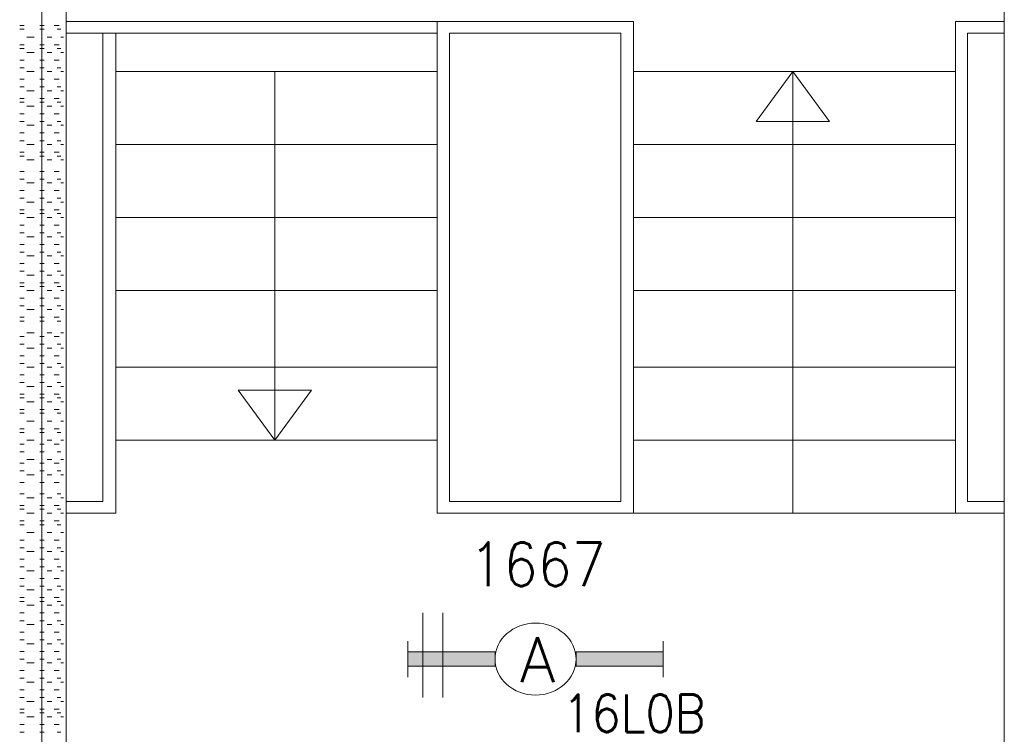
# Model space of a CAD drawing. Header units: metres. Extents: x -167 to -48, y -1901 to -1817.
# Tile 29 of 55: x -91.61 to -87.6, y -1857.92 to -1855.02. Entities that reach past the tile are written whole.
import ezdxf
from ezdxf.enums import TextEntityAlignment as Align

# ---------------------------------------------------------------- set-up
doc = ezdxf.new("R2010")
doc.units = ezdxf.units.M
doc.header["$MEASUREMENT"] = 0
doc.layers.add('Level 1', color=1, linetype='Continuous', lineweight=0)
doc.styles.add('Style-STANDARD', font='STANDARD.shx')

# ---------------------------------------------------------------- blocks, each defined once
blk = doc.blocks.new('1260')
at = {"layer": 'Level 1', "color": 1, "linetype": 'Continuous', "lineweight": 0}
for p, q in [((-630.0001, -100), (-630.0001, 100)), ((630.0001, -100), (630.0001, 100))]:
    blk.add_line(p, q, dxfattribs=at)
blk.add_circle((0, 0), 200, dxfattribs=at)
at = {"layer": 'Level 1', "color": 1, "linetype": 'Continuous', "lineweight": 0, "extrusion": (0, 0, -1)}
blk.add_solid([(200, 40), (630.0001, 40), (200, -40), (630.0001, -40)], dxfattribs=at)
at = {"layer": 'Level 1', "color": 1, "linetype": 'Continuous', "lineweight": 0}
blk.add_solid([(200, -40), (630.0001, -40), (200, 40), (630.0001, 40)], dxfattribs=at)
for points in [[(-200, 40), (-630.0001, 40), (-630.0001, -40), (-200, -40)], [(200, -40), (630.0001, -40), (630.0001, 40), (200, 40)]]:
    blk.add_3dface(points, dxfattribs=at)
at = {"layer": 'Level 1', "color": 1, "linetype": 'Continuous', "lineweight": 0, "style": 'Style-STANDARD'}
blk.add_text('A', height=250, dxfattribs=at).set_placement((-77.7681, -128.6793))

msp = doc.modelspace()

# ---------------------------------------------------------------- linework, layer by layer
at = {"layer": 'Level 1', "color": 11, "linetype": 'Continuous', "lineweight": 0}
msp.add_line((-91.5151, -1838.6015), (-91.5151, -1865.2577), dxfattribs=at)
at = {"layer": 'Level 1', "color": 1, "linetype": 'Continuous', "lineweight": 0}
for p, q in [((-91.4155, -1860.1484), (-91.4155, -1852.7578)), ((-87.5971, -1860.1484), (-87.5971, -1852.7578)), ((-91.605, -1855.039), (-91.5874, -1855.039)), ((-91.605, -1855.0546), (-91.5874, -1855.0546)), ((-91.5229, -1855.039), (-91.5053, -1855.039)), ((-91.5229, -1855.0546), (-91.5053, -1855.0546)), ((-91.4643, -1855.039), (-91.4448, -1855.039)), ((-91.4526, -1855.0546), (-91.437, -1855.0546)), ((-91.4155, -1855.0234), (-89.9057, -1855.0234)), ((-89.9057, -1855.0234), (-89.1069, -1855.0234)), ((-89.9057, -1855.0234), (-89.9057, -1857.0234)), ((-89.1069, -1855.0234), (-89.1069, -1857.0234)), ((-87.7964, -1855.0234), (-87.7964, -1857.0234)), ((-87.7964, -1855.0234), (-87.5971, -1855.0234)), ((-91.5757, -1855.086), (-91.5464, -1855.086)), ((-91.4936, -1855.086), (-91.4741, -1855.086)), ((-91.437, -1855.086), (-91.4272, -1855.086)), ((-91.4155, -1855.0703), (-89.9057, -1855.0703)), ((-91.2671, -1856.9765), (-91.2671, -1855.0703)), ((-91.2143, -1855.0703), (-91.2143, -1857.0234)), ((-89.855, -1855.0703), (-89.1577, -1855.0703)), ((-89.855, -1855.0703), (-89.855, -1856.9765)), ((-89.1577, -1855.0703), (-89.1577, -1856.9765)), ((-87.7475, -1856.9765), (-87.7475, -1855.0703)), ((-87.7475, -1855.0703), (-87.5971, -1855.0703)), ((-91.605, -1855.1172), (-91.5874, -1855.1172)), ((-91.605, -1855.1328), (-91.5874, -1855.1328)), ((-91.5229, -1855.1172), (-91.5053, -1855.1172)), ((-91.5229, -1855.1328), (-91.5053, -1855.1328)), ((-91.4643, -1855.1172), (-91.4448, -1855.1172)), ((-91.4526, -1855.1328), (-91.437, -1855.1328)), ((-91.5757, -1855.1484), (-91.5464, -1855.1484)), ((-91.4936, -1855.1484), (-91.4741, -1855.1484)), ((-91.437, -1855.1484), (-91.4272, -1855.1484)), ((-91.605, -1855.1797), (-91.5874, -1855.1797)), ((-91.605, -1855.2109), (-91.5874, -1855.2109)), ((-91.5229, -1855.1797), (-91.5053, -1855.1797)), ((-91.5229, -1855.2109), (-91.5053, -1855.2109)), ((-91.4643, -1855.1797), (-91.4448, -1855.1797)), ((-91.4526, -1855.2109), (-91.437, -1855.2109)), ((-91.5757, -1855.2265), (-91.5464, -1855.2265)), ((-91.4936, -1855.2265), (-91.4741, -1855.2265)), ((-91.437, -1855.2265), (-91.4272, -1855.2265)), ((-91.2143, -1855.2265), (-89.9057, -1855.2265)), ((-90.5659, -1856.7265), (-90.5659, -1855.2265)), ((-89.1069, -1855.2265), (-87.7964, -1855.2265)), ((-88.4585, -1855.2265), (-88.6069, -1855.4296)), ((-88.4585, -1855.2265), (-88.4585, -1857.0234)), ((-88.3081, -1855.4296), (-88.4585, -1855.2265)), ((-91.605, -1855.2577), (-91.5874, -1855.2577)), ((-91.605, -1855.2891), (-91.5874, -1855.2891)), ((-91.5229, -1855.2577), (-91.5053, -1855.2577)), ((-91.5229, -1855.2891), (-91.5053, -1855.2891)), ((-91.4643, -1855.2577), (-91.4448, -1855.2577)), ((-91.4526, -1855.2891), (-91.437, -1855.2891)), ((-91.605, -1855.3359), (-91.5874, -1855.3359)), ((-91.5757, -1855.3047), (-91.5464, -1855.3047)), ((-91.5229, -1855.3359), (-91.5053, -1855.3359)), ((-91.4936, -1855.3047), (-91.4741, -1855.3047)), ((-91.4643, -1855.3359), (-91.4448, -1855.3359)), ((-91.437, -1855.3047), (-91.4272, -1855.3047)), ((-91.605, -1855.3516), (-91.5874, -1855.3516)), ((-91.5757, -1855.3672), (-91.5464, -1855.3672)), ((-91.5229, -1855.3516), (-91.5053, -1855.3516)), ((-91.4936, -1855.3672), (-91.4741, -1855.3672)), ((-91.4526, -1855.3516), (-91.437, -1855.3516)), ((-91.437, -1855.3672), (-91.4272, -1855.3672)), ((-91.605, -1855.3984), (-91.5874, -1855.3984)), ((-91.5229, -1855.3984), (-91.5053, -1855.3984)), ((-91.4643, -1855.3984), (-91.4448, -1855.3984)), ((-91.605, -1855.4296), (-91.5874, -1855.4296)), ((-91.5757, -1855.4453), (-91.5464, -1855.4453)), ((-91.5229, -1855.4296), (-91.5053, -1855.4296)), ((-91.4936, -1855.4453), (-91.4741, -1855.4453)), ((-91.4526, -1855.4296), (-91.437, -1855.4296)), ((-91.437, -1855.4453), (-91.4272, -1855.4453)), ((-88.6069, -1855.4296), (-88.3081, -1855.4296)), ((-91.605, -1855.4765), (-91.5874, -1855.4765)), ((-91.5229, -1855.4765), (-91.5053, -1855.4765)), ((-91.4643, -1855.4765), (-91.4448, -1855.4765)), ((-91.605, -1855.5078), (-91.5874, -1855.5078)), ((-91.5757, -1855.5235), (-91.5464, -1855.5235)), ((-91.5229, -1855.5078), (-91.5053, -1855.5078)), ((-91.4936, -1855.5235), (-91.4741, -1855.5235)), ((-91.4526, -1855.5078), (-91.437, -1855.5078)), ((-91.437, -1855.5235), (-91.4272, -1855.5235)), ((-91.2143, -1855.5235), (-89.9057, -1855.5235)), ((-89.1069, -1855.5235), (-87.7964, -1855.5235)), ((-91.605, -1855.5547), (-91.5874, -1855.5547)), ((-91.605, -1855.5703), (-91.5874, -1855.5703)), ((-91.5229, -1855.5547), (-91.5053, -1855.5547)), ((-91.5229, -1855.5703), (-91.5053, -1855.5703)), ((-91.4643, -1855.5547), (-91.4448, -1855.5547)), ((-91.4526, -1855.5703), (-91.437, -1855.5703)), ((-91.5757, -1855.5859), (-91.5464, -1855.5859)), ((-91.4936, -1855.5859), (-91.4741, -1855.5859)), ((-91.437, -1855.5859), (-91.4272, -1855.5859)), ((-91.605, -1855.6328), (-91.5874, -1855.6328)), ((-91.5229, -1855.6328), (-91.5053, -1855.6328)), ((-91.4643, -1855.6328), (-91.4448, -1855.6328)), ((-91.605, -1855.664), (-91.5874, -1855.664)), ((-91.5757, -1855.6796), (-91.5464, -1855.6796)), ((-91.5229, -1855.664), (-91.5053, -1855.664)), ((-91.4936, -1855.6796), (-91.4741, -1855.6796)), ((-91.4526, -1855.664), (-91.437, -1855.664)), ((-91.437, -1855.6796), (-91.4272, -1855.6796)), ((-91.605, -1855.7109), (-91.5874, -1855.7109)), ((-91.5229, -1855.7109), (-91.5053, -1855.7109)), ((-91.4643, -1855.7109), (-91.4448, -1855.7109)), ((-91.605, -1855.7422), (-91.5874, -1855.7422)), ((-91.5757, -1855.7578), (-91.5464, -1855.7578)), ((-91.5229, -1855.7422), (-91.5053, -1855.7422)), ((-91.4936, -1855.7578), (-91.4741, -1855.7578)), ((-91.4526, -1855.7422), (-91.437, -1855.7422)), ((-91.437, -1855.7578), (-91.4272, -1855.7578)), ((-91.605, -1855.7891), (-91.5874, -1855.7891)), ((-91.605, -1855.8047), (-91.5874, -1855.8047)), ((-91.5229, -1855.7891), (-91.5053, -1855.7891)), ((-91.5229, -1855.8047), (-91.5053, -1855.8047)), ((-91.4643, -1855.7891), (-91.4448, -1855.7891)), ((-91.4526, -1855.8047), (-91.437, -1855.8047)), ((-91.605, -1855.8515), (-91.5874, -1855.8515)), ((-91.5757, -1855.8203), (-91.5464, -1855.8203)), ((-91.5229, -1855.8515), (-91.5053, -1855.8515)), ((-91.4936, -1855.8203), (-91.4741, -1855.8203)), ((-91.4643, -1855.8515), (-91.4448, -1855.8515)), ((-91.437, -1855.8203), (-91.4272, -1855.8203)), ((-91.2143, -1855.8203), (-89.9057, -1855.8203)), ((-89.1069, -1855.8203), (-87.7964, -1855.8203)), ((-91.605, -1855.8828), (-91.5874, -1855.8828)), ((-91.5229, -1855.8828), (-91.5053, -1855.8828)), ((-91.4526, -1855.8828), (-91.437, -1855.8828)), ((-91.605, -1855.9296), (-91.5874, -1855.9296)), ((-91.5757, -1855.8984), (-91.5464, -1855.8984)), ((-91.5229, -1855.9296), (-91.5053, -1855.9296)), ((-91.4936, -1855.8984), (-91.4741, -1855.8984)), ((-91.4643, -1855.9296), (-91.4448, -1855.9296)), ((-91.437, -1855.8984), (-91.4272, -1855.8984)), ((-91.605, -1855.961), (-91.5874, -1855.961)), ((-91.5757, -1855.9766), (-91.5464, -1855.9766)), ((-91.5229, -1855.961), (-91.5053, -1855.961)), ((-91.4936, -1855.9766), (-91.4741, -1855.9766)), ((-91.4526, -1855.961), (-91.437, -1855.961)), ((-91.437, -1855.9766), (-91.4272, -1855.9766)), ((-91.605, -1856.0078), (-91.5874, -1856.0078)), ((-91.5229, -1856.0078), (-91.5053, -1856.0078)), ((-91.4643, -1856.0078), (-91.4448, -1856.0078)), ((-91.605, -1856.039), (-91.5874, -1856.039)), ((-91.5757, -1856.0547), (-91.5464, -1856.0547)), ((-91.5229, -1856.039), (-91.5053, -1856.039)), ((-91.4936, -1856.0547), (-91.4741, -1856.0547)), ((-91.4526, -1856.039), (-91.437, -1856.039)), ((-91.437, -1856.0547), (-91.4272, -1856.0547)), ((-91.605, -1856.0859), (-91.5874, -1856.0859)), ((-91.5229, -1856.0859), (-91.5053, -1856.0859)), ((-91.4643, -1856.0859), (-91.4448, -1856.0859)), ((-91.605, -1856.1015), (-91.5874, -1856.1015)), ((-91.5757, -1856.1171), (-91.5464, -1856.1171)), ((-91.5229, -1856.1015), (-91.5053, -1856.1015)), ((-91.4936, -1856.1171), (-91.4741, -1856.1171)), ((-91.4526, -1856.1015), (-91.437, -1856.1015)), ((-91.437, -1856.1171), (-91.4272, -1856.1171)), ((-91.2143, -1856.1171), (-89.9057, -1856.1171)), ((-89.1069, -1856.1171), (-87.7964, -1856.1171)), ((-91.605, -1856.1484), (-91.5874, -1856.1484)), ((-91.5229, -1856.1484), (-91.5053, -1856.1484)), ((-91.4643, -1856.1484), (-91.4448, -1856.1484)), ((-91.605, -1856.1797), (-91.5874, -1856.1797)), ((-91.5757, -1856.1953), (-91.5464, -1856.1953)), ((-91.5229, -1856.1797), (-91.5053, -1856.1797)), ((-91.4936, -1856.1953), (-91.4741, -1856.1953)), ((-91.4526, -1856.1797), (-91.437, -1856.1797)), ((-91.437, -1856.1953), (-91.4272, -1856.1953)), ((-91.605, -1856.2266), (-91.5874, -1856.2266)), ((-91.605, -1856.2422), (-91.5874, -1856.2422)), ((-91.5229, -1856.2266), (-91.5053, -1856.2266)), ((-91.5229, -1856.2422), (-91.5053, -1856.2422)), ((-91.4643, -1856.2266), (-91.4448, -1856.2266)), ((-91.4526, -1856.2422), (-91.437, -1856.2422)), ((-91.5757, -1856.289), (-91.5464, -1856.289)), ((-91.4936, -1856.289), (-91.4741, -1856.289)), ((-91.437, -1856.289), (-91.4272, -1856.289)), ((-91.605, -1856.3046), (-91.5874, -1856.3046)), ((-91.605, -1856.3359), (-91.5874, -1856.3359)), ((-91.5229, -1856.3046), (-91.5053, -1856.3046)), ((-91.5229, -1856.3359), (-91.5053, -1856.3359)), ((-91.4643, -1856.3046), (-91.4448, -1856.3046)), ((-91.4526, -1856.3359), (-91.437, -1856.3359)), ((-91.5757, -1856.3515), (-91.5464, -1856.3515)), ((-91.4936, -1856.3515), (-91.4741, -1856.3515)), ((-91.437, -1856.3515), (-91.4272, -1856.3515)), ((-91.605, -1856.3827), (-91.5874, -1856.3827)), ((-91.605, -1856.4141), (-91.5874, -1856.4141)), ((-91.5229, -1856.3827), (-91.5053, -1856.3827)), ((-91.5229, -1856.4141), (-91.5053, -1856.4141)), ((-91.4643, -1856.3827), (-91.4448, -1856.3827)), ((-91.4526, -1856.4141), (-91.437, -1856.4141)), ((-91.5757, -1856.4297), (-91.5464, -1856.4297)), ((-91.4936, -1856.4297), (-91.4741, -1856.4297)), ((-91.437, -1856.4297), (-91.4272, -1856.4297)), ((-91.2143, -1856.4297), (-89.9057, -1856.4297)), ((-89.1069, -1856.4297), (-87.7964, -1856.4297)), ((-91.605, -1856.4609), (-91.5874, -1856.4609)), ((-91.605, -1856.4922), (-91.5874, -1856.4922)), ((-91.5229, -1856.4609), (-91.5053, -1856.4609)), ((-91.5229, -1856.4922), (-91.5053, -1856.4922)), ((-91.4643, -1856.4609), (-91.4448, -1856.4609)), ((-91.4526, -1856.4922), (-91.437, -1856.4922)), ((-91.605, -1856.539), (-91.5874, -1856.539)), ((-91.5757, -1856.5078), (-91.5464, -1856.5078)), ((-91.5229, -1856.539), (-91.5053, -1856.539)), ((-91.4936, -1856.5078), (-91.4741, -1856.5078)), ((-91.4643, -1856.539), (-91.4448, -1856.539)), ((-91.437, -1856.5078), (-91.4272, -1856.5078)), ((-90.4175, -1856.5234), (-90.7163, -1856.5234)), ((-90.7163, -1856.5234), (-90.5659, -1856.7265)), ((-90.5659, -1856.7265), (-90.4175, -1856.5234)), ((-91.605, -1856.5546), (-91.5874, -1856.5546)), ((-91.5757, -1856.5702), (-91.5464, -1856.5702)), ((-91.5229, -1856.5546), (-91.5053, -1856.5546)), ((-91.4936, -1856.5702), (-91.4741, -1856.5702)), ((-91.4526, -1856.5546), (-91.437, -1856.5546)), ((-91.437, -1856.5702), (-91.4272, -1856.5702)), ((-91.605, -1856.6015), (-91.5874, -1856.6015)), ((-91.605, -1856.6172), (-91.5874, -1856.6172)), ((-91.5229, -1856.6015), (-91.5053, -1856.6015)), ((-91.5229, -1856.6172), (-91.5053, -1856.6172)), ((-91.4643, -1856.6015), (-91.4448, -1856.6015)), ((-91.4526, -1856.6172), (-91.437, -1856.6172)), ((-91.5757, -1856.6485), (-91.5464, -1856.6485)), ((-91.4936, -1856.6485), (-91.4741, -1856.6485)), ((-91.437, -1856.6485), (-91.4272, -1856.6485)), ((-91.605, -1856.6797), (-91.5874, -1856.6797)), ((-91.605, -1856.6953), (-91.5874, -1856.6953)), ((-91.5229, -1856.6797), (-91.5053, -1856.6797)), ((-91.5229, -1856.6953), (-91.5053, -1856.6953)), ((-91.4643, -1856.6797), (-91.4448, -1856.6797)), ((-91.4526, -1856.6953), (-91.437, -1856.6953)), ((-91.5757, -1856.7265), (-91.5464, -1856.7265)), ((-91.4936, -1856.7265), (-91.4741, -1856.7265)), ((-91.437, -1856.7265), (-91.4272, -1856.7265)), ((-91.2143, -1856.7265), (-89.9057, -1856.7265)), ((-89.1069, -1856.7265), (-87.7964, -1856.7265)), ((-91.605, -1856.7422), (-91.5874, -1856.7422)), ((-91.605, -1856.7734), (-91.5874, -1856.7734)), ((-91.5229, -1856.7422), (-91.5053, -1856.7422)), ((-91.5229, -1856.7734), (-91.5053, -1856.7734)), ((-91.4643, -1856.7422), (-91.4448, -1856.7422)), ((-91.4526, -1856.7734), (-91.437, -1856.7734)), ((-91.5757, -1856.8046), (-91.5464, -1856.8046)), ((-91.4936, -1856.8046), (-91.4741, -1856.8046)), ((-91.437, -1856.8046), (-91.4272, -1856.8046)), ((-91.605, -1856.8202), (-91.5874, -1856.8202)), ((-91.605, -1856.8516), (-91.5874, -1856.8516)), ((-91.5229, -1856.8202), (-91.5053, -1856.8202)), ((-91.5229, -1856.8516), (-91.5053, -1856.8516)), ((-91.4643, -1856.8202), (-91.4448, -1856.8202)), ((-91.4526, -1856.8516), (-91.437, -1856.8516)), ((-91.605, -1856.8984), (-91.5874, -1856.8984)), ((-91.5757, -1856.8672), (-91.5464, -1856.8672)), ((-91.5229, -1856.8984), (-91.5053, -1856.8984)), ((-91.4936, -1856.8672), (-91.4741, -1856.8672)), ((-91.4643, -1856.8984), (-91.4448, -1856.8984)), ((-91.437, -1856.8672), (-91.4272, -1856.8672)), ((-91.605, -1856.9453), (-91.5874, -1856.9453)), ((-91.5757, -1856.9609), (-91.5464, -1856.9609)), ((-91.5229, -1856.9453), (-91.5053, -1856.9453)), ((-91.4936, -1856.9609), (-91.4741, -1856.9609)), ((-91.4526, -1856.9453), (-91.437, -1856.9453)), ((-91.437, -1856.9609), (-91.4272, -1856.9609)), ((-91.2671, -1856.9765), (-91.4155, -1856.9765)), ((-89.855, -1856.9765), (-89.1577, -1856.9765)), ((-87.5971, -1856.9765), (-87.7475, -1856.9765)), ((-91.605, -1856.9921), (-91.5874, -1856.9921)), ((-91.605, -1857.0078), (-91.5874, -1857.0078)), ((-91.5229, -1856.9921), (-91.5053, -1856.9921)), ((-91.5229, -1857.0078), (-91.5053, -1857.0078)), ((-91.4643, -1856.9921), (-91.4448, -1856.9921)), ((-91.4526, -1857.0078), (-91.437, -1857.0078)), ((-91.605, -1857.0546), (-91.5874, -1857.0546)), ((-91.5757, -1857.0234), (-91.5464, -1857.0234)), ((-91.5229, -1857.0546), (-91.5053, -1857.0546)), ((-91.4936, -1857.0234), (-91.4741, -1857.0234)), ((-91.4643, -1857.0546), (-91.4448, -1857.0546)), ((-91.437, -1857.0234), (-91.4272, -1857.0234)), ((-91.4155, -1857.0234), (-91.2143, -1857.0234)), ((-89.9057, -1857.0234), (-89.1069, -1857.0234)), ((-89.1069, -1857.0234), (-87.7964, -1857.0234)), ((-87.7964, -1857.0234), (-87.5971, -1857.0234)), ((-91.605, -1857.0703), (-91.5874, -1857.0703)), ((-91.5229, -1857.0703), (-91.5053, -1857.0703)), ((-91.4526, -1857.0703), (-91.437, -1857.0703)), ((-91.605, -1857.1328), (-91.5874, -1857.1328)), ((-91.5757, -1857.1016), (-91.5464, -1857.1016)), ((-91.5229, -1857.1328), (-91.5053, -1857.1328)), ((-91.4936, -1857.1016), (-91.4741, -1857.1016)), ((-91.4643, -1857.1328), (-91.4448, -1857.1328)), ((-91.437, -1857.1016), (-91.4272, -1857.1016)), ((-91.605, -1857.164), (-91.5874, -1857.164)), ((-91.5757, -1857.1797), (-91.5464, -1857.1797)), ((-91.5229, -1857.164), (-91.5053, -1857.164)), ((-91.4936, -1857.1797), (-91.4741, -1857.1797)), ((-91.4526, -1857.164), (-91.437, -1857.164)), ((-91.437, -1857.1797), (-91.4272, -1857.1797)), ((-91.605, -1857.2109), (-91.5874, -1857.2109)), ((-91.5229, -1857.2109), (-91.5053, -1857.2109)), ((-91.4643, -1857.2109), (-91.4448, -1857.2109)), ((-91.605, -1857.2421), (-91.5874, -1857.2421)), ((-91.5757, -1857.2577), (-91.5464, -1857.2577)), ((-91.5229, -1857.2421), (-91.5053, -1857.2421)), ((-91.4936, -1857.2577), (-91.4741, -1857.2577)), ((-91.4526, -1857.2421), (-91.437, -1857.2421)), ((-91.437, -1857.2577), (-91.4272, -1857.2577)), ((-91.605, -1857.2891), (-91.5874, -1857.2891)), ((-91.5229, -1857.2891), (-91.5053, -1857.2891)), ((-91.4643, -1857.2891), (-91.4448, -1857.2891)), ((-91.605, -1857.3203), (-91.5874, -1857.3203)), ((-91.5757, -1857.3359), (-91.5464, -1857.3359)), ((-91.5229, -1857.3203), (-91.5053, -1857.3203)), ((-91.4936, -1857.3359), (-91.4741, -1857.3359)), ((-91.4526, -1857.3203), (-91.437, -1857.3203)), ((-91.437, -1857.3359), (-91.4272, -1857.3359)), ((-91.605, -1857.3672), (-91.5874, -1857.3672)), ((-91.5229, -1857.3672), (-91.5053, -1857.3672)), ((-91.4643, -1857.3672), (-91.4448, -1857.3672)), ((-91.605, -1857.3828), (-91.5874, -1857.3828)), ((-91.5757, -1857.3984), (-91.5464, -1857.3984)), ((-91.5229, -1857.3828), (-91.5053, -1857.3828)), ((-91.4936, -1857.3984), (-91.4741, -1857.3984)), ((-91.4526, -1857.3828), (-91.437, -1857.3828)), ((-91.437, -1857.3984), (-91.4272, -1857.3984)), ((-91.605, -1857.4296), (-91.5874, -1857.4296)), ((-91.605, -1857.4609), (-91.5874, -1857.4609)), ((-91.5229, -1857.4296), (-91.5053, -1857.4296)), ((-91.5229, -1857.4609), (-91.5053, -1857.4609)), ((-91.4643, -1857.4296), (-91.4448, -1857.4296)), ((-91.4526, -1857.4609), (-91.437, -1857.4609)), ((-89.9643, -1857.4296), (-89.9643, -1857.7734)), ((-89.8823, -1857.4296), (-89.8823, -1857.7734)), ((-91.5757, -1857.4765), (-91.5464, -1857.4765)), ((-91.4936, -1857.4765), (-91.4741, -1857.4765)), ((-91.437, -1857.4765), (-91.4272, -1857.4765)), ((-91.605, -1857.5078), (-91.5874, -1857.5078)), ((-91.605, -1857.5391), (-91.5874, -1857.5391)), ((-91.5229, -1857.5078), (-91.5053, -1857.5078)), ((-91.5229, -1857.5391), (-91.5053, -1857.5391)), ((-91.4643, -1857.5078), (-91.4448, -1857.5078)), ((-91.4526, -1857.5391), (-91.437, -1857.5391)), ((-91.5757, -1857.5547), (-91.5464, -1857.5547)), ((-91.4936, -1857.5547), (-91.4741, -1857.5547)), ((-91.437, -1857.5547), (-91.4272, -1857.5547)), ((-91.605, -1857.5859), (-91.5874, -1857.5859)), ((-91.605, -1857.6172), (-91.5874, -1857.6172)), ((-91.5229, -1857.5859), (-91.5053, -1857.5859)), ((-91.5229, -1857.6172), (-91.5053, -1857.6172)), ((-91.4643, -1857.5859), (-91.4448, -1857.5859)), ((-91.4526, -1857.6172), (-91.437, -1857.6172)), ((-91.5757, -1857.6328), (-91.5464, -1857.6328)), ((-91.4936, -1857.6328), (-91.4741, -1857.6328)), ((-91.437, -1857.6328), (-91.4272, -1857.6328)), ((-91.605, -1857.664), (-91.5874, -1857.664)), ((-91.605, -1857.6952), (-91.5874, -1857.6952)), ((-91.5229, -1857.664), (-91.5053, -1857.664)), ((-91.5229, -1857.6952), (-91.5053, -1857.6952)), ((-91.4643, -1857.664), (-91.4448, -1857.664)), ((-91.4526, -1857.6952), (-91.437, -1857.6952)), ((-91.5757, -1857.7109), (-91.5464, -1857.7109)), ((-91.4936, -1857.7109), (-91.4741, -1857.7109)), ((-91.437, -1857.7109), (-91.4272, -1857.7109)), ((-91.605, -1857.7422), (-91.5874, -1857.7422)), ((-91.605, -1857.7734), (-91.5874, -1857.7734)), ((-91.5229, -1857.7422), (-91.5053, -1857.7422)), ((-91.5229, -1857.7734), (-91.5053, -1857.7734)), ((-91.4643, -1857.7422), (-91.4448, -1857.7422)), ((-91.4526, -1857.7734), (-91.437, -1857.7734)), ((-91.605, -1857.8203), (-91.5874, -1857.8203)), ((-91.5757, -1857.7891), (-91.5464, -1857.7891)), ((-91.5229, -1857.8203), (-91.5053, -1857.8203)), ((-91.4936, -1857.7891), (-91.4741, -1857.7891)), ((-91.4643, -1857.8203), (-91.4448, -1857.8203)), ((-91.437, -1857.7891), (-91.4272, -1857.7891)), ((-91.605, -1857.8359), (-91.5874, -1857.8359)), ((-91.5757, -1857.8515), (-91.5464, -1857.8515)), ((-91.5229, -1857.8359), (-91.5053, -1857.8359)), ((-91.4936, -1857.8515), (-91.4741, -1857.8515)), ((-91.4526, -1857.8359), (-91.437, -1857.8359)), ((-91.437, -1857.8515), (-91.4272, -1857.8515)), ((-91.605, -1857.8828), (-91.5874, -1857.8828)), ((-91.5229, -1857.8828), (-91.5053, -1857.8828)), ((-91.4643, -1857.8828), (-91.4448, -1857.8828)), ((-91.605, -1857.914), (-91.5874, -1857.914)), ((-91.5229, -1857.914), (-91.5053, -1857.914)), ((-91.4526, -1857.914), (-91.437, -1857.914))]:
    msp.add_line(p, q, dxfattribs=at)

# ---------------------------------------------------------------- block references
at = {"layer": 'Level 1', "color": 1, "linetype": 'Continuous', "lineweight": 0, "xscale": 0.000824, "yscale": 0.000732}
msp.add_blockref('1260', (-89.5053, -1857.6172), dxfattribs=at)

# ---------------------------------------------------------------- texts
at = {"layer": 'Level 1', "color": 1, "linetype": 'Continuous', "lineweight": 0, "style": 'Style-STANDARD'}
for s, height, p in [('1667', 0.1777, (-89.4968, -1857.3203)), ('16L0B', 0.1523, (-89.1051, -1857.914))]:
    msp.add_text(s, height=height, dxfattribs=at).set_placement(p, align=Align.CENTER)

doc.saveas('drawing.dxf')
